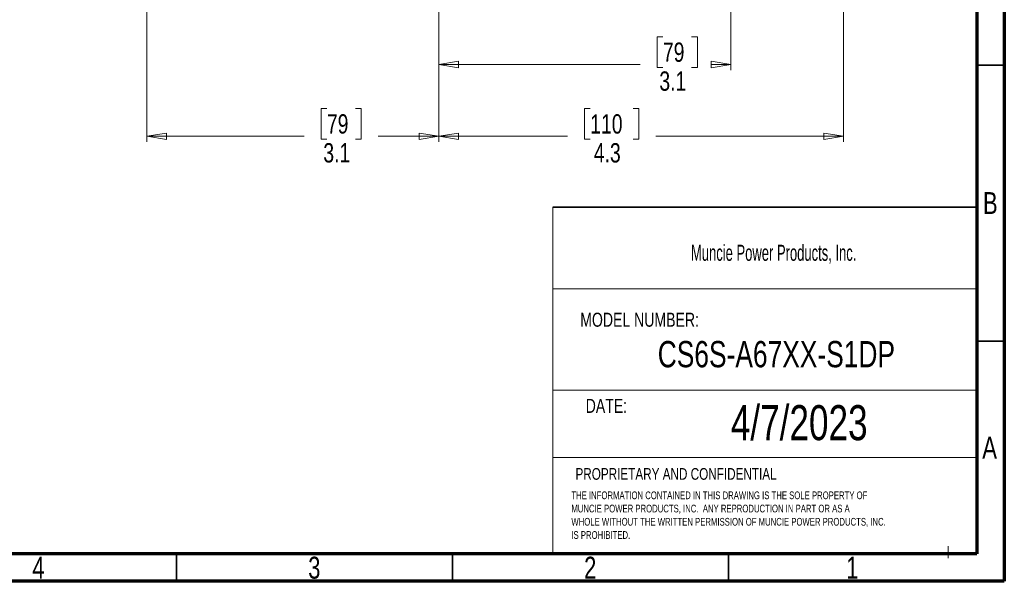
# Model space of a CAD drawing. Header units: inches. Extents: x 0.6 to 16.3, y 0.2 to 11.5.
# Tile 7 of 12: x 9.3 to 16.3, y 0.2 to 4.2. Entities that reach past the tile are written whole.
import ezdxf

# ---------------------------------------------------------------- set-up
doc = ezdxf.new("R2010")
doc.units = ezdxf.units.IN
doc.header["$MEASUREMENT"] = 0
doc.styles.add('SLDTEXTSTYLE0', font='TXT', dxfattribs={"width": 0.75})
doc.styles.add('SLDTEXTSTYLE1', font='TXT', dxfattribs={"width": 0.605})
doc.dimstyles.new('SLDDIMSTYLE0', dxfattribs={"dimtxt": 0.137795, "dimasz": 0.14, "dimexe": 0, "dimexo": 0.0625, "dimgap": 0.034449, "dimtad": 0, "dimdec": 1, "dimlfac": 1.5, "dimrnd": 1e-09, "dimzin": 12, "dimdsep": 46, "dimtxsty": 'SLDTEXTSTYLE0', "dimblk1": 'CLOSED', "dimblk2": 'CLOSED', "dimsah": 1, "dimcen": 0.09, "dimadec": 0, "dimazin": 3, "dimtfac": 1, "dimtdec": 1, "dimtofl": 0, "dimtmove": 0, "dimatfit": 3, "dimldrblk": 'CLOSED', "dimfxl": 0, "dimfrac": 2, "dimtolj": 1, "dimtzin": 12, "dimarcsym": 0})
doc.dimstyles.new('SLDDIMSTYLE4', dxfattribs={"dimtxt": 0.137795, "dimasz": 0.14, "dimexe": 0, "dimexo": 0.0625, "dimgap": 0.034449, "dimtad": 0, "dimdec": 1, "dimlfac": 1.5, "dimrnd": 1e-09, "dimzin": 12, "dimdsep": 46, "dimtxsty": 'SLDTEXTSTYLE0', "dimblk1": 'CLOSED', "dimblk2": 'CLOSED', "dimsah": 1, "dimcen": 0.09, "dimadec": 0, "dimazin": 3, "dimtfac": 1, "dimtofl": 0, "dimtmove": 0, "dimatfit": 3, "dimldrblk": 'CLOSED', "dimfxl": 0, "dimfrac": 2, "dimtolj": 1, "dimtzin": 12, "dimarcsym": 0})

# ---------------------------------------------------------------- blocks, each defined once
blk = doc.blocks.new('SW_NOTE_0')
at = {"color": 0, "linetype": 'Continuous', "lineweight": 0, "char_height": 0.055, "attachment_point": 1, "style": 'SLDTEXTSTYLE0'}
for s, insert in [('THE INFORMATION CONTAINED IN THIS DRAWING IS THE SOLE PROPERTY OF', (0, 0.0709)), ('MUNCIE POWER PRODUCTS, INC.  ANY REPRODUCTION IN PART OR AS A', (0, -0.0235)), ('WHOLE WITHOUT THE WRITTEN PERMISSION OF MUNCIE POWER PRODUCTS, INC.', (0, -0.1178)), ('IS PROHIBITED.', (0, -0.2122))]:
    blk.add_mtext(s, dxfattribs=dict(at, insert=insert))
blk = doc.blocks.new('_Closed')
at = {"color": 0, "linetype": 'ByBlock', "lineweight": -2}
for p, q in [((-1, 0.166667), (0, 0)), ((-1, 0.166667), (-1, -0.166667)), ((0, 0), (-1, -0.166667)), ((0, 0), (-1, 0))]:
    blk.add_line(p, q, dxfattribs=at)
blk = doc.blocks.new('_D')
at = {"color": 7, "linetype": 'Continuous', "lineweight": 0}
for p, q in [((15.1908, 6.8228), (15.1908, 3.3316)), ((12.3041, 5.2413), (12.3041, 3.3316)), ((13.3843, 3.5695), (13.3423, 3.5695)), ((13.3423, 3.5695), (13.3423, 3.3507)), ((13.6898, 3.5695), (13.7317, 3.5695)), ((13.7317, 3.5695), (13.7317, 3.3507)), ((12.3041, 3.371), (13.2215, 3.371)), ((13.3423, 3.3507), (13.3843, 3.3507)), ((13.7317, 3.3507), (13.6898, 3.3507)), ((15.1908, 3.371), (13.8526, 3.371))]:
    blk.add_line(p, q, dxfattribs=at)
at = {"color": 7, "linetype": 'Continuous', "lineweight": 18, "xscale": 0.14, "yscale": 0.14, "rotation": 180.0000000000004}
blk.add_blockref('_Closed', (12.3041, 3.371), dxfattribs=at)
at = {"color": 7, "linetype": 'Continuous', "lineweight": 18, "xscale": 0.14, "yscale": 0.14}
blk.add_blockref('_Closed', (15.1908, 3.371), dxfattribs=at)
at = {"color": 7, "linetype": 'Continuous', "lineweight": 18, "char_height": 0.1378, "attachment_point": 1, "style": 'SLDTEXTSTYLE0'}
for s, insert in [('110', (13.3843, 3.5283)), ('4.3', (13.4098, 3.3222))]:
    blk.add_mtext(s, dxfattribs=dict(at, insert=insert))
blk = doc.blocks.new('_D_4')
at = {"color": 7, "linetype": 'Continuous', "lineweight": 0}
for p, q in [((12.3041, 5.2413), (12.3041, 3.3316)), ((10.2208, 4.9458), (10.2208, 3.3316)), ((11.5056, 3.5695), (11.4636, 3.5695)), ((11.4636, 3.5695), (11.4636, 3.3507)), ((11.7092, 3.5695), (11.7512, 3.5695)), ((11.7512, 3.5695), (11.7512, 3.3507)), ((10.2208, 3.371), (11.3427, 3.371)), ((11.4636, 3.3507), (11.5056, 3.3507)), ((11.7512, 3.3507), (11.7092, 3.3507)), ((12.3041, 3.371), (11.872, 3.371))]:
    blk.add_line(p, q, dxfattribs=at)
at = {"color": 7, "linetype": 'Continuous', "lineweight": 18, "xscale": 0.14, "yscale": 0.14, "rotation": 180.0000000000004}
blk.add_blockref('_Closed', (10.2208, 3.371, -0.2449), dxfattribs=at)
at = {"color": 7, "linetype": 'Continuous', "lineweight": 18, "xscale": 0.14, "yscale": 0.14}
blk.add_blockref('_Closed', (12.3041, 3.371, -0.2449), dxfattribs=at)
at = {"color": 7, "linetype": 'Continuous', "lineweight": 18, "char_height": 0.1378, "attachment_point": 1, "style": 'SLDTEXTSTYLE0'}
for s, insert in [('79', (11.5056, 3.5283)), ('3.1', (11.4801, 3.3222))]:
    blk.add_mtext(s, dxfattribs=dict(at, insert=insert))
blk = doc.blocks.new('_D_5')
at = {"color": 7, "linetype": 'Continuous', "lineweight": 0}
for p, q in [((12.3041, 5.2413), (12.3041, 3.8434)), ((14.3875, 4.9458), (14.3875, 3.8434)), ((13.9029, 4.0812), (13.861, 4.0812)), ((13.861, 4.0812), (13.861, 3.8625)), ((14.1066, 4.0812), (14.1486, 4.0812)), ((14.1486, 4.0812), (14.1486, 3.8625)), ((12.3041, 3.8828), (13.7401, 3.8828)), ((14.3875, 3.8828), (14.2694, 3.8828)), ((13.861, 3.8625), (13.9029, 3.8625)), ((14.1486, 3.8625), (14.1066, 3.8625))]:
    blk.add_line(p, q, dxfattribs=at)
at = {"color": 7, "linetype": 'Continuous', "lineweight": 18, "xscale": 0.14, "yscale": 0.14, "rotation": 180.0000000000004}
blk.add_blockref('_Closed', (12.3041, 3.8828, -0.2449), dxfattribs=at)
at = {"color": 7, "linetype": 'Continuous', "lineweight": 18, "xscale": 0.14, "yscale": 0.14}
blk.add_blockref('_Closed', (14.3875, 3.8828, -0.2449), dxfattribs=at)
at = {"color": 7, "linetype": 'Continuous', "lineweight": 18, "char_height": 0.1378, "attachment_point": 1, "style": 'SLDTEXTSTYLE0'}
for s, insert in [('79', (13.9029, 4.0401)), ('3.1', (13.8775, 3.8339))]:
    blk.add_mtext(s, dxfattribs=dict(at, insert=insert))

msp = doc.modelspace()

# ---------------------------------------------------------------- linework, layer by layer
at = {"color": 7, "linetype": 'Continuous', "lineweight": 70}
for p, q in [((16.3386, 11.4961), (16.3386, 0.1969)), ((16.1417, 11.2992), (16.1417, 0.3937)), ((16.1417, 0.3937), (0.7874, 0.3937)), ((16.3386, 0.1969), (0.5906, 0.1969))]:
    msp.add_line(p, q, dxfattribs=at)
at = {"color": 7, "linetype": 'Continuous', "lineweight": 35}
for p, q in [((16.1417, 3.878), (16.3386, 3.878)), ((13.1184, 2.8648), (16.1417, 2.8648)), ((16.1417, 1.9094), (16.3386, 1.9094)), ((10.4331, 0.3937), (10.4331, 0.1969)), ((12.4016, 0.3937), (12.4016, 0.1969)), ((14.3701, 0.3937), (14.3701, 0.1969))]:
    msp.add_line(p, q, dxfattribs=at)
at = {"color": 7, "linetype": 'Continuous', "lineweight": 18}
for p, q in [((13.1184, 2.8648), (13.1184, 0.3937)), ((13.1184, 2.2842), (16.1417, 2.2842)), ((13.1184, 1.5611), (16.1417, 1.5611)), ((13.1184, 1.079), (16.1417, 1.079)), ((15.9378, 0.4468), (15.9378, 0.362))]:
    msp.add_line(p, q, dxfattribs=at)

# ---------------------------------------------------------------- block references
at = {"color": 7, "linetype": 'Continuous', "lineweight": 0}
msp.add_blockref('SW_NOTE_0', (13.2498, 0.7668), dxfattribs=at)

# ---------------------------------------------------------------- texts
for s, insert, char_height, attachment_point, style in [('B', (16.239, 2.9731), 0.1562, 2, 'SLDTEXTSTYLE0'), ('Muncie Power Products, Inc.', (14.1033, 2.5974), 0.114583, 1, 'SLDTEXTSTYLE1'), ('MODEL NUMBER:', (13.313, 2.1127), 0.1, 1, 'SLDTEXTSTYLE0'), ('CS6S-A67XX-S1DP', (14.7124, 1.9109), 0.1875, 2, 'SLDTEXTSTYLE0'), ('DATE:', (13.352, 1.4983), 0.1, 1, 'SLDTEXTSTYLE0'), ('4/7/2023', (14.8753, 1.4535), 0.25, 2, 'SLDTEXTSTYLE0'), ('A', (16.2338, 1.2285), 0.1562, 2, 'SLDTEXTSTYLE0'), ('PROPRIETARY AND CONFIDENTIAL', (13.2791, 1.0044), 0.083333, 1, 'SLDTEXTSTYLE0'), ('4', (9.4472, 0.3722), 0.1562, 2, 'SLDTEXTSTYLE0'), ('3', (11.4157, 0.3722), 0.1562, 2, 'SLDTEXTSTYLE0'), ('2', (13.3843, 0.3722), 0.1562, 2, 'SLDTEXTSTYLE0'), ('1', (15.2543, 0.3722), 0.1562, 2, 'SLDTEXTSTYLE0')]:
    msp.add_mtext(s, dxfattribs=dict(at, insert=insert, char_height=char_height, attachment_point=attachment_point, style=style))

# ---------------------------------------------------------------- dimensions: what is measured, and where the dimension line sits
at = {"color": 7, "linetype": 'Continuous', "lineweight": 18}
for base, p1, p2, dimstyle, picture, middle in [((12.3041, 3.371), (15.1908, 6.8621), (12.3041, 5.2807), 'SLDDIMSTYLE0', '_D', (13.537, 3.371)), ((12.3041, 3.371), (10.2208, 4.9851), (12.3041, 5.2807), 'SLDDIMSTYLE4', '_D_4', (11.6074, 3.371)), ((14.3875, 3.8828), (12.3041, 5.2807), (14.3875, 4.9851), 'SLDDIMSTYLE4', '_D_5', (14.0048, 3.8828))]:
    dim = msp.add_linear_dim(base=base, p1=p1, p2=p2, dimstyle=dimstyle, dxfattribs=at)
    dim.commit()
    dim.dimension.update_dxf_attribs({"geometry": picture, "text_midpoint": middle, "dimtype": 160})

doc.saveas('drawing.dxf')
